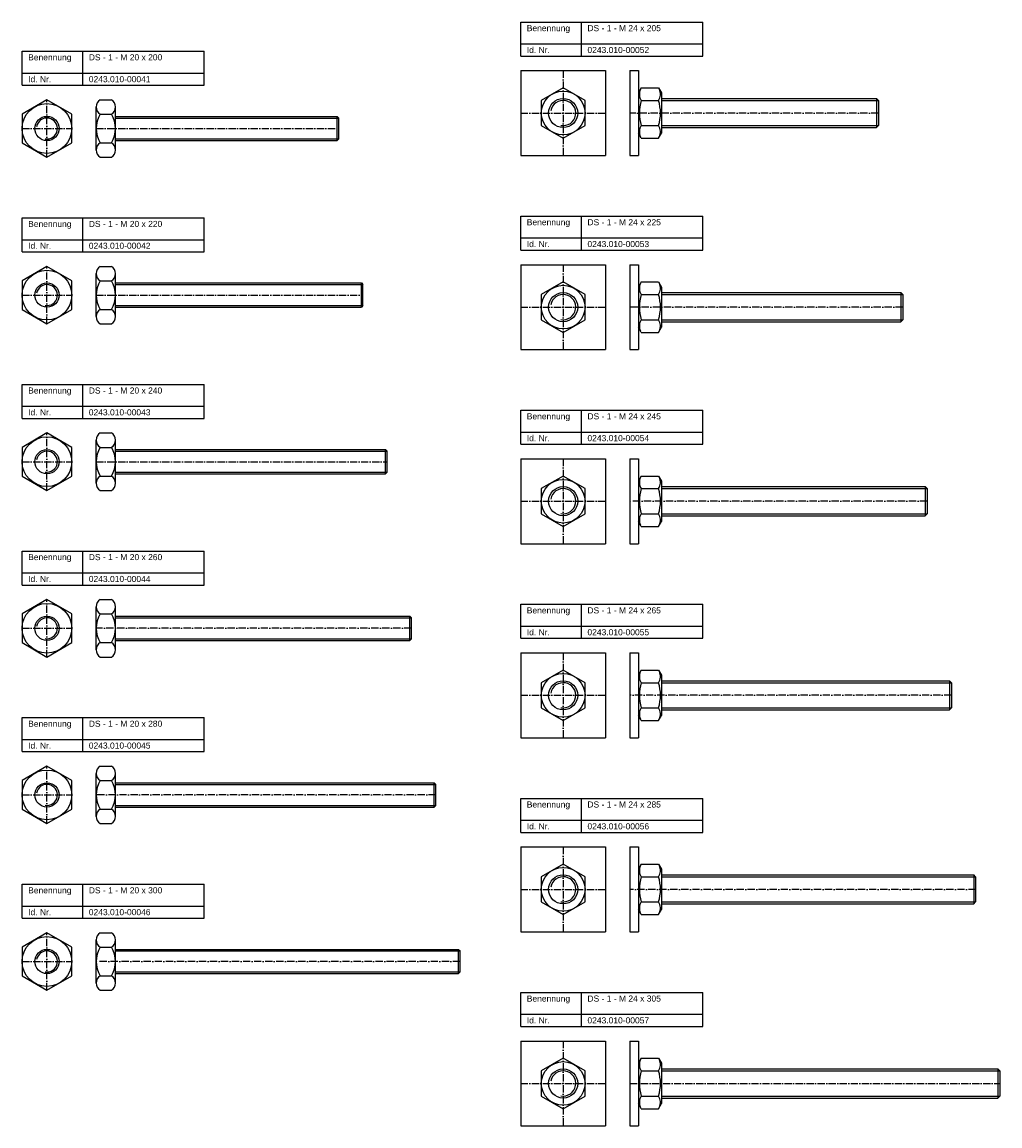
# Model space of a CAD drawing. Header units: millimetres. Extents: x 77 to 1993, y 1226 to 2936.
# Tile 4 of 5: x 1187 to 1993, y 1226 to 2136. Entities that reach past the tile are written whole.
import ezdxf

# ---------------------------------------------------------------- set-up
doc = ezdxf.new("R2010")
doc.units = ezdxf.units.MM
doc.header["$LTSCALE"] = 0.5
doc.linetypes.add('achse', pattern=[18, 12, -3, 0, -3])
doc.layers.add('HALFEN', color=2, linetype='CONTINUOUS')
doc.styles.add('ARIAL50', font='ARIAL.TTF', dxfattribs={"height": 5})

msp = doc.modelspace()

# ---------------------------------------------------------------- linework, layer by layer
at = {"layer": 'HALFEN'}
for p, q in [((1598.25, 2136.25), (1748.25, 2136.25)), ((1598.25, 2108.25), (1598.25, 2136.25)), ((1648.25, 2108.25), (1648.25, 2136.25)), ((1748.25, 2108.25), (1748.25, 2136.25)), ((1187.25, 2112.19), (1337.25, 2112.19)), ((1187.25, 2084.19), (1187.25, 2112.19)), ((1237.25, 2084.19), (1237.25, 2112.19)), ((1337.25, 2084.19), (1337.25, 2112.19)), ((1598.25, 2118.25), (1748.25, 2118.25)), ((1598.25, 2108.25), (1748.25, 2108.25)), ((1187.25, 2094.19), (1337.25, 2094.19)), ((1598.25, 2096.25), (1668.25, 2096.25)), ((1598.25, 2096.25), (1598.25, 2026.25)), ((1668.25, 2096.25), (1668.25, 2026.25)), ((1688.25, 2096.25), (1688.25, 2026.25)), ((1688.25, 2096.25), (1695.25, 2096.25)), ((1695.25, 2096.25), (1695.25, 2026.25)), ((1187.25, 2084.19), (1337.25, 2084.19)), ((1633.25, 2082.03), (1615.25, 2071.64)), ((1651.25, 2071.64), (1633.25, 2082.03)), ((1697.67, 2082.04), (1695.25, 2077.85)), ((1697.67, 2082.04), (1711.83, 2082.04)), ((1711.83, 2082.04), (1714.25, 2077.85)), ((1714.25, 2077.85), (1714.25, 2044.65)), ((1248.25, 2030.77), (1248.25, 2066.28)), ((1251.67, 2072.19), (1260.83, 2072.19)), ((1264.25, 2030.77), (1264.25, 2066.28)), ((1615.25, 2071.64), (1615.25, 2050.86)), ((1651.25, 2050.86), (1651.25, 2071.64)), ((1697.67, 2071.65), (1711.83, 2071.65)), ((1714.25, 2073.25), (1891.63, 2073.25)), ((1714.25, 2071.63), (1893.25, 2071.63)), ((1893.25, 2071.63), (1891.63, 2073.25)), ((1891.63, 2073.25), (1891.63, 2049.25)), ((1893.25, 2071.63), (1893.25, 2050.87)), ((1251.67, 2060.36), (1260.83, 2060.36)), ((1264.25, 2058.52), (1446.9, 2058.52)), ((1264.25, 2057.17), (1448.25, 2057.17)), ((1446.9, 2038.52), (1446.9, 2058.52)), ((1446.9, 2058.52), (1448.25, 2057.17)), ((1448.25, 2039.88), (1448.25, 2057.17)), ((1615.25, 2050.86), (1633.25, 2040.47)), ((1633.25, 2040.47), (1651.25, 2050.86)), ((1697.67, 2050.86), (1711.83, 2050.86)), ((1714.25, 2050.87), (1893.25, 2050.87)), ((1714.25, 2049.25), (1891.63, 2049.25)), ((1891.63, 2049.25), (1893.25, 2050.87)), ((1264.25, 2039.88), (1448.25, 2039.88)), ((1264.25, 2038.52), (1446.9, 2038.52)), ((1448.25, 2039.88), (1446.9, 2038.52)), ((1697.67, 2040.46), (1695.25, 2044.65)), ((1697.67, 2040.46), (1711.83, 2040.46)), ((1711.83, 2040.46), (1714.25, 2044.65)), ((1251.67, 2036.69), (1260.83, 2036.69)), ((1251.67, 2024.85), (1260.83, 2024.85)), ((1598.25, 2026.25), (1668.25, 2026.25)), ((1688.25, 2026.25), (1695.25, 2026.25)), ((1187.25, 1974.85), (1337.25, 1974.85)), ((1187.25, 1946.85), (1187.25, 1974.85)), ((1237.25, 1946.85), (1237.25, 1974.85)), ((1337.25, 1946.85), (1337.25, 1974.85)), ((1598.25, 1976.25), (1748.25, 1976.25)), ((1598.25, 1948.25), (1598.25, 1976.25)), ((1648.25, 1948.25), (1648.25, 1976.25)), ((1748.25, 1948.25), (1748.25, 1976.25)), ((1187.25, 1956.85), (1337.25, 1956.85)), ((1598.25, 1958.25), (1748.25, 1958.25)), ((1598.25, 1948.25), (1748.25, 1948.25)), ((1187.25, 1946.85), (1337.25, 1946.85)), ((1251.67, 1934.85), (1260.83, 1934.85)), ((1598.25, 1936.25), (1598.25, 1866.25)), ((1598.25, 1936.25), (1668.25, 1936.25)), ((1668.25, 1936.25), (1668.25, 1866.25)), ((1688.25, 1936.25), (1688.25, 1866.25)), ((1688.25, 1936.25), (1695.25, 1936.25)), ((1695.25, 1936.25), (1695.25, 1866.25)), ((1248.25, 1893.43), (1248.25, 1928.93)), ((1251.67, 1923.02), (1260.83, 1923.02)), ((1264.25, 1893.43), (1264.25, 1928.93)), ((1264.25, 1921.18), (1466.9, 1921.18)), ((1466.9, 1921.18), (1468.25, 1919.83)), ((1466.9, 1901.18), (1466.9, 1921.18)), ((1633.25, 1922.03), (1615.25, 1911.64)), ((1651.25, 1911.64), (1633.25, 1922.03)), ((1697.67, 1922.04), (1695.25, 1917.85)), ((1697.67, 1922.04), (1711.83, 1922.04)), ((1711.83, 1922.04), (1714.25, 1917.85)), ((1264.25, 1919.83), (1468.25, 1919.83)), ((1468.25, 1902.53), (1468.25, 1919.83)), ((1615.25, 1911.64), (1615.25, 1890.86)), ((1651.25, 1890.86), (1651.25, 1911.64)), ((1697.67, 1911.65), (1711.83, 1911.65)), ((1714.25, 1917.85), (1714.25, 1884.65)), ((1714.25, 1913.25), (1911.63, 1913.25)), ((1714.25, 1911.63), (1913.25, 1911.63)), ((1913.25, 1911.63), (1911.63, 1913.25)), ((1911.63, 1913.25), (1911.63, 1889.25)), ((1913.25, 1911.63), (1913.25, 1890.87)), ((1264.25, 1902.53), (1468.25, 1902.53)), ((1468.25, 1902.53), (1466.9, 1901.18)), ((1251.67, 1899.34), (1260.83, 1899.34)), ((1264.25, 1901.18), (1466.9, 1901.18)), ((1251.67, 1887.51), (1260.83, 1887.51)), ((1615.25, 1890.86), (1633.25, 1880.47)), ((1633.25, 1880.47), (1651.25, 1890.86)), ((1697.67, 1880.46), (1695.25, 1884.65)), ((1697.67, 1890.86), (1711.83, 1890.86)), ((1711.83, 1880.46), (1714.25, 1884.65)), ((1714.25, 1890.87), (1913.25, 1890.87)), ((1714.25, 1889.25), (1911.63, 1889.25)), ((1911.63, 1889.25), (1913.25, 1890.87)), ((1697.67, 1880.46), (1711.83, 1880.46)), ((1598.25, 1866.25), (1668.25, 1866.25)), ((1688.25, 1866.25), (1695.25, 1866.25)), ((1187.25, 1837.51), (1337.25, 1837.51)), ((1187.25, 1809.51), (1187.25, 1837.51)), ((1237.25, 1809.51), (1237.25, 1837.51)), ((1337.25, 1809.51), (1337.25, 1837.51)), ((1187.25, 1819.51), (1337.25, 1819.51)), ((1598.25, 1816.25), (1748.25, 1816.25)), ((1598.25, 1788.25), (1598.25, 1816.25)), ((1648.25, 1788.25), (1648.25, 1816.25)), ((1748.25, 1788.25), (1748.25, 1816.25)), ((1187.25, 1809.51), (1337.25, 1809.51)), ((1251.67, 1797.51), (1260.83, 1797.51)), ((1598.25, 1798.25), (1748.25, 1798.25)), ((1248.25, 1756.08), (1248.25, 1791.59)), ((1251.67, 1785.67), (1260.83, 1785.67)), ((1264.25, 1756.08), (1264.25, 1791.59)), ((1264.25, 1783.84), (1486.9, 1783.84)), ((1486.9, 1783.84), (1488.25, 1782.48)), ((1486.9, 1763.84), (1486.9, 1783.84)), ((1598.25, 1788.25), (1748.25, 1788.25)), ((1264.25, 1782.48), (1488.25, 1782.48)), ((1488.25, 1765.19), (1488.25, 1782.48)), ((1598.25, 1776.25), (1668.25, 1776.25)), ((1598.25, 1776.25), (1598.25, 1706.25)), ((1668.25, 1776.25), (1668.25, 1706.25)), ((1688.25, 1776.25), (1695.25, 1776.25)), ((1688.25, 1776.25), (1688.25, 1706.25)), ((1695.25, 1776.25), (1695.25, 1706.25)), ((1251.67, 1762), (1260.83, 1762)), ((1264.25, 1765.19), (1488.25, 1765.19)), ((1264.25, 1763.84), (1486.9, 1763.84)), ((1488.25, 1765.19), (1486.9, 1763.84)), ((1633.25, 1762.03), (1615.25, 1751.64)), ((1651.25, 1751.64), (1633.25, 1762.03)), ((1697.67, 1762.04), (1695.25, 1757.85)), ((1697.67, 1762.04), (1711.83, 1762.04)), ((1711.83, 1762.04), (1714.25, 1757.85)), ((1714.25, 1757.85), (1714.25, 1724.65)), ((1251.67, 1750.17), (1260.83, 1750.17)), ((1615.25, 1751.64), (1615.25, 1730.86)), ((1651.25, 1730.86), (1651.25, 1751.64)), ((1697.67, 1751.65), (1711.83, 1751.65)), ((1714.25, 1753.25), (1931.63, 1753.25)), ((1714.25, 1751.63), (1933.25, 1751.63)), ((1931.63, 1753.25), (1931.63, 1729.25)), ((1933.25, 1751.63), (1931.63, 1753.25)), ((1933.25, 1751.63), (1933.25, 1730.87)), ((1615.25, 1730.86), (1633.25, 1720.47)), ((1633.25, 1720.47), (1651.25, 1730.86)), ((1697.67, 1730.86), (1711.83, 1730.86)), ((1714.25, 1730.87), (1933.25, 1730.87)), ((1714.25, 1729.25), (1931.63, 1729.25)), ((1931.63, 1729.25), (1933.25, 1730.87)), ((1697.67, 1720.46), (1695.25, 1724.65)), ((1697.67, 1720.46), (1711.83, 1720.46)), ((1711.83, 1720.46), (1714.25, 1724.65)), ((1598.25, 1706.25), (1668.25, 1706.25)), ((1688.25, 1706.25), (1695.25, 1706.25)), ((1187.25, 1700.17), (1337.25, 1700.17)), ((1187.25, 1672.17), (1187.25, 1700.17)), ((1237.25, 1672.17), (1237.25, 1700.17)), ((1337.25, 1672.17), (1337.25, 1700.17)), ((1187.25, 1682.17), (1337.25, 1682.17)), ((1187.25, 1672.17), (1337.25, 1672.17)), ((1251.67, 1660.17), (1260.83, 1660.17)), ((1598.25, 1656.25), (1748.25, 1656.25)), ((1598.25, 1628.25), (1598.25, 1656.25)), ((1648.25, 1628.25), (1648.25, 1656.25)), ((1748.25, 1628.25), (1748.25, 1656.25)), ((1248.25, 1618.74), (1248.25, 1654.25)), ((1251.67, 1648.33), (1260.83, 1648.33)), ((1264.25, 1618.74), (1264.25, 1654.25)), ((1264.25, 1646.49), (1506.9, 1646.49)), ((1264.25, 1645.14), (1508.25, 1645.14)), ((1506.9, 1626.49), (1506.9, 1646.49)), ((1506.9, 1646.49), (1508.25, 1645.14)), ((1508.25, 1627.85), (1508.25, 1645.14)), ((1598.25, 1638.25), (1748.25, 1638.25)), ((1251.67, 1624.66), (1260.83, 1624.66)), ((1264.25, 1627.85), (1508.25, 1627.85)), ((1264.25, 1626.49), (1506.9, 1626.49)), ((1508.25, 1627.85), (1506.9, 1626.49)), ((1598.25, 1628.25), (1748.25, 1628.25)), ((1251.67, 1612.82), (1260.83, 1612.82)), ((1598.25, 1616.25), (1668.25, 1616.25)), ((1598.25, 1616.25), (1598.25, 1546.25)), ((1668.25, 1616.25), (1668.25, 1546.25)), ((1688.25, 1616.25), (1688.25, 1546.25)), ((1688.25, 1616.25), (1695.25, 1616.25)), ((1695.25, 1616.25), (1695.25, 1546.25)), ((1633.25, 1602.03), (1615.25, 1591.64)), ((1651.25, 1591.64), (1633.25, 1602.03)), ((1697.67, 1602.04), (1695.25, 1597.85)), ((1697.67, 1602.04), (1711.83, 1602.04)), ((1711.83, 1602.04), (1714.25, 1597.85)), ((1714.25, 1597.85), (1714.25, 1564.65)), ((1714.25, 1593.25), (1951.63, 1593.25)), ((1951.63, 1593.25), (1951.63, 1569.25)), ((1953.25, 1591.63), (1951.63, 1593.25)), ((1615.25, 1591.64), (1615.25, 1570.86)), ((1651.25, 1570.86), (1651.25, 1591.64)), ((1697.67, 1591.65), (1711.83, 1591.65)), ((1714.25, 1591.63), (1953.25, 1591.63)), ((1953.25, 1591.63), (1953.25, 1570.87)), ((1615.25, 1570.86), (1633.25, 1560.47)), ((1633.25, 1560.47), (1651.25, 1570.86)), ((1697.67, 1570.86), (1711.83, 1570.86)), ((1714.25, 1570.87), (1953.25, 1570.87)), ((1714.25, 1569.25), (1951.63, 1569.25)), ((1951.63, 1569.25), (1953.25, 1570.87)), ((1187.25, 1562.82), (1337.25, 1562.82)), ((1187.25, 1534.82), (1187.25, 1562.82)), ((1237.25, 1534.82), (1237.25, 1562.82)), ((1337.25, 1534.82), (1337.25, 1562.82)), ((1697.67, 1560.46), (1695.25, 1564.65)), ((1697.67, 1560.46), (1711.83, 1560.46)), ((1711.83, 1560.46), (1714.25, 1564.65)), ((1187.25, 1544.82), (1337.25, 1544.82)), ((1598.25, 1546.25), (1668.25, 1546.25)), ((1688.25, 1546.25), (1695.25, 1546.25)), ((1187.25, 1534.82), (1337.25, 1534.82)), ((1251.67, 1522.82), (1260.83, 1522.82)), ((1248.25, 1481.4), (1248.25, 1516.9)), ((1251.67, 1510.99), (1260.83, 1510.99)), ((1264.25, 1481.4), (1264.25, 1516.9)), ((1264.25, 1509.15), (1526.9, 1509.15)), ((1264.25, 1507.8), (1528.25, 1507.8)), ((1526.9, 1509.15), (1528.25, 1507.8)), ((1526.9, 1489.15), (1526.9, 1509.15)), ((1528.25, 1490.5), (1528.25, 1507.8)), ((1598.25, 1496.25), (1748.25, 1496.25)), ((1598.25, 1468.25), (1598.25, 1496.25)), ((1648.25, 1468.25), (1648.25, 1496.25)), ((1748.25, 1468.25), (1748.25, 1496.25)), ((1251.67, 1487.32), (1260.83, 1487.32)), ((1264.25, 1490.5), (1528.25, 1490.5)), ((1264.25, 1489.15), (1526.9, 1489.15)), ((1528.25, 1490.5), (1526.9, 1489.15)), ((1251.67, 1475.48), (1260.83, 1475.48)), ((1598.25, 1478.25), (1748.25, 1478.25)), ((1598.25, 1468.25), (1748.25, 1468.25)), ((1598.25, 1456.25), (1668.25, 1456.25)), ((1598.25, 1456.25), (1598.25, 1386.25)), ((1668.25, 1456.25), (1668.25, 1386.25)), ((1688.25, 1456.25), (1695.25, 1456.25)), ((1688.25, 1456.25), (1688.25, 1386.25)), ((1695.25, 1456.25), (1695.25, 1386.25)), ((1633.25, 1442.03), (1615.25, 1431.64)), ((1651.25, 1431.64), (1633.25, 1442.03)), ((1697.67, 1442.04), (1695.25, 1437.85)), ((1697.67, 1442.04), (1711.83, 1442.04)), ((1711.83, 1442.04), (1714.25, 1437.85)), ((1714.25, 1437.85), (1714.25, 1404.65)), ((1615.25, 1431.64), (1615.25, 1410.86)), ((1651.25, 1410.86), (1651.25, 1431.64)), ((1697.67, 1431.65), (1711.83, 1431.65)), ((1714.25, 1433.25), (1971.63, 1433.25)), ((1714.25, 1431.63), (1973.25, 1431.63)), ((1971.63, 1433.25), (1971.63, 1409.25)), ((1973.25, 1431.63), (1971.63, 1433.25)), ((1973.25, 1431.63), (1973.25, 1410.87)), ((1187.25, 1425.48), (1337.25, 1425.48)), ((1187.25, 1397.48), (1187.25, 1425.48)), ((1237.25, 1397.48), (1237.25, 1425.48)), ((1337.25, 1397.48), (1337.25, 1425.48)), ((1615.25, 1410.86), (1633.25, 1400.47)), ((1633.25, 1400.47), (1651.25, 1410.86)), ((1697.67, 1410.86), (1711.83, 1410.86)), ((1714.25, 1410.87), (1973.25, 1410.87)), ((1971.63, 1409.25), (1973.25, 1410.87)), ((1187.25, 1407.48), (1337.25, 1407.48)), ((1697.67, 1400.46), (1695.25, 1404.65)), ((1711.83, 1400.46), (1714.25, 1404.65)), ((1714.25, 1409.25), (1971.63, 1409.25)), ((1187.25, 1397.48), (1337.25, 1397.48)), ((1697.67, 1400.46), (1711.83, 1400.46)), ((1251.67, 1385.48), (1260.83, 1385.48)), ((1598.25, 1386.25), (1668.25, 1386.25)), ((1688.25, 1386.25), (1695.25, 1386.25)), ((1248.25, 1344.06), (1248.25, 1379.56)), ((1264.25, 1344.06), (1264.25, 1379.56)), ((1251.67, 1373.64), (1260.83, 1373.64)), ((1264.25, 1371.81), (1546.9, 1371.81)), ((1264.25, 1370.46), (1548.25, 1370.46)), ((1546.9, 1351.81), (1546.9, 1371.81)), ((1546.9, 1371.81), (1548.25, 1370.46)), ((1548.25, 1353.16), (1548.25, 1370.46)), ((1251.67, 1349.97), (1260.83, 1349.97)), ((1264.25, 1353.16), (1548.25, 1353.16)), ((1264.25, 1351.81), (1546.9, 1351.81)), ((1548.25, 1353.16), (1546.9, 1351.81)), ((1251.67, 1338.14), (1260.83, 1338.14)), ((1598.25, 1336.25), (1748.25, 1336.25)), ((1598.25, 1308.25), (1598.25, 1336.25)), ((1648.25, 1308.25), (1648.25, 1336.25)), ((1748.25, 1308.25), (1748.25, 1336.25)), ((1598.25, 1318.25), (1748.25, 1318.25)), ((1598.25, 1308.25), (1748.25, 1308.25)), ((1598.25, 1296.25), (1668.25, 1296.25)), ((1598.25, 1296.25), (1598.25, 1226.25)), ((1668.25, 1296.25), (1668.25, 1226.25)), ((1688.25, 1296.25), (1688.25, 1226.25)), ((1688.25, 1296.25), (1695.25, 1296.25)), ((1695.25, 1296.25), (1695.25, 1226.25)), ((1633.25, 1282.03), (1615.25, 1271.64)), ((1651.25, 1271.64), (1633.25, 1282.03)), ((1697.67, 1282.04), (1695.25, 1277.85)), ((1697.67, 1282.04), (1711.83, 1282.04)), ((1711.83, 1282.04), (1714.25, 1277.85)), ((1714.25, 1277.85), (1714.25, 1244.65)), ((1615.25, 1271.64), (1615.25, 1250.86)), ((1651.25, 1250.86), (1651.25, 1271.64)), ((1697.67, 1271.65), (1711.83, 1271.65)), ((1714.25, 1273.25), (1991.63, 1273.25)), ((1714.25, 1271.63), (1993.25, 1271.63)), ((1993.25, 1271.63), (1991.63, 1273.25)), ((1991.63, 1273.25), (1991.63, 1249.25)), ((1993.25, 1271.63), (1993.25, 1250.87)), ((1615.25, 1250.86), (1633.25, 1240.47)), ((1633.25, 1240.47), (1651.25, 1250.86)), ((1697.67, 1250.86), (1711.83, 1250.86)), ((1714.25, 1250.87), (1993.25, 1250.87)), ((1714.25, 1249.25), (1991.63, 1249.25)), ((1991.63, 1249.25), (1993.25, 1250.87)), ((1697.67, 1240.46), (1695.25, 1244.65)), ((1697.67, 1240.46), (1711.83, 1240.46)), ((1711.83, 1240.46), (1714.25, 1244.65)), ((1598.25, 1226.25), (1668.25, 1226.25)), ((1688.25, 1226.25), (1695.25, 1226.25))]:
    msp.add_line(p, q, dxfattribs=at)
at = {"layer": 'HALFEN', "color": 1, "linetype": 'achse'}
for p, q in [((1633.25, 2096.25), (1633.25, 2026.25)), ((1207.75, 2024.85), (1207.75, 2072.19)), ((1598.25, 2061.25), (1668.25, 2061.25)), ((1893.25, 2061.25), (1688.25, 2061.25)), ((1187.25, 2048.52), (1228.25, 2048.52)), ((1248.25, 2048.52), (1448.25, 2048.52)), ((1207.75, 1887.51), (1207.75, 1934.85)), ((1633.25, 1936.25), (1633.25, 1866.25)), ((1187.25, 1911.18), (1228.25, 1911.18)), ((1248.25, 1911.18), (1468.25, 1911.18)), ((1598.25, 1901.25), (1668.25, 1901.25)), ((1913.25, 1901.25), (1688.25, 1901.25)), ((1207.75, 1750.17), (1207.75, 1797.51)), ((1633.25, 1776.25), (1633.25, 1706.25)), ((1187.25, 1773.84), (1228.25, 1773.84)), ((1248.25, 1773.84), (1488.25, 1773.84)), ((1598.25, 1741.25), (1668.25, 1741.25)), ((1933.25, 1741.25), (1688.25, 1741.25)), ((1207.75, 1612.82), (1207.75, 1660.17)), ((1187.25, 1636.49), (1228.25, 1636.49)), ((1508.25, 1636.49), (1248.25, 1636.49)), ((1633.25, 1616.25), (1633.25, 1546.25)), ((1598.25, 1581.25), (1668.25, 1581.25)), ((1953.25, 1581.25), (1688.25, 1581.25)), ((1207.75, 1475.48), (1207.75, 1522.82)), ((1187.25, 1499.15), (1228.25, 1499.15)), ((1528.25, 1499.15), (1248.25, 1499.15)), ((1633.25, 1456.25), (1633.25, 1386.25)), ((1598.25, 1421.25), (1668.25, 1421.25)), ((1973.25, 1421.25), (1688.25, 1421.25)), ((1207.75, 1338.14), (1207.75, 1385.48)), ((1187.25, 1361.81), (1228.25, 1361.81)), ((1548.25, 1361.81), (1248.25, 1361.81)), ((1633.25, 1296.25), (1633.25, 1226.25)), ((1598.25, 1261.25), (1668.25, 1261.25)), ((1688.25, 1261.25), (1993.25, 1261.25))]:
    msp.add_line(p, q, dxfattribs=at)
at = {"layer": 'HALFEN'}
for points in [[(1187.25, 2036.69), (1207.75, 2024.85), (1228.25, 2036.69), (1228.25, 2060.36), (1207.75, 2072.19), (1187.25, 2060.36)], [(1187.25, 1899.34), (1207.75, 1887.51), (1228.25, 1899.34), (1228.25, 1923.02), (1207.75, 1934.85), (1187.25, 1923.02)], [(1187.25, 1762), (1207.75, 1750.17), (1228.25, 1762), (1228.25, 1785.67), (1207.75, 1797.51), (1187.25, 1785.67)], [(1187.25, 1624.66), (1207.75, 1612.82), (1228.25, 1624.66), (1228.25, 1648.33), (1207.75, 1660.17), (1187.25, 1648.33)], [(1187.25, 1487.32), (1207.75, 1475.48), (1228.25, 1487.32), (1228.25, 1510.99), (1207.75, 1522.82), (1187.25, 1510.99)], [(1187.25, 1349.97), (1207.75, 1338.14), (1228.25, 1349.97), (1228.25, 1373.64), (1207.75, 1385.48), (1187.25, 1373.64)]]:
    msp.add_lwpolyline(points, close=True, dxfattribs=at)
for centre, radius in [((1633.25, 2061.25), 18), ((1207.75, 2048.52), 20.5), ((1633.25, 2061.25), 12), ((1207.75, 2048.52), 10), ((1207.75, 1911.18), 20.5), ((1207.75, 1911.18), 10), ((1633.25, 1901.25), 18), ((1633.25, 1901.25), 12), ((1207.75, 1773.84), 20.5), ((1207.75, 1773.84), 10), ((1633.25, 1741.25), 18), ((1633.25, 1741.25), 12), ((1207.75, 1636.49), 20.5), ((1207.75, 1636.49), 10), ((1633.25, 1581.25), 18), ((1633.25, 1581.25), 12), ((1207.75, 1499.15), 20.5), ((1207.75, 1499.15), 10), ((1633.25, 1421.25), 18), ((1633.25, 1421.25), 12), ((1207.75, 1361.81), 20.5), ((1207.75, 1361.81), 10), ((1633.25, 1261.25), 18), ((1633.25, 1261.25), 12)]:
    msp.add_circle(centre, radius, dxfattribs=at)
for centre, radius, start, end in [((1705.25, 2076.84), 9.19, 154.43847, 214.43847), ((1704.25, 2076.84), 9.19, 325.56153, 25.56153), ((1255.08, 2066.28), 6.83, 120, 240), ((1257.42, 2066.28), 6.83, 300, 60), ((1730.4, 2061.25), 34.35, 162.38303, 197.61697), ((1679.1, 2061.25), 34.35, 342.38303, 17.61697), ((1270.46, 2048.52), 22.21, 147.79577, 212.20423), ((1242.04, 2048.52), 22.21, 327.79577, 32.20423), ((1705.25, 2045.66), 9.19, 145.56153, 205.56153), ((1704.25, 2045.66), 9.19, 334.43847, 34.43847), ((1255.08, 2030.77), 6.83, 120, 240), ((1257.42, 2030.77), 6.83, 300, 60), ((1255.08, 1928.93), 6.83, 120, 240), ((1257.42, 1928.93), 6.83, 300, 60), ((1270.46, 1911.18), 22.21, 147.79577, 212.20423), ((1242.04, 1911.18), 22.21, 327.79577, 32.20423), ((1705.25, 1916.84), 9.19, 154.43847, 214.43847), ((1704.25, 1916.84), 9.19, 325.56153, 25.56153), ((1730.4, 1901.25), 34.35, 162.38303, 197.61697), ((1679.1, 1901.25), 34.35, 342.38303, 17.61697), ((1255.08, 1893.43), 6.83, 120, 240), ((1257.42, 1893.43), 6.83, 300, 60), ((1705.25, 1885.66), 9.19, 145.56153, 205.56153), ((1704.25, 1885.66), 9.19, 334.43847, 34.43847), ((1255.08, 1791.59), 6.83, 120, 240), ((1257.42, 1791.59), 6.83, 300, 60), ((1270.46, 1773.84), 22.21, 147.79577, 212.20423), ((1242.04, 1773.84), 22.21, 327.79577, 32.20423), ((1255.08, 1756.08), 6.83, 120, 240), ((1257.42, 1756.08), 6.83, 300, 60), ((1705.25, 1756.84), 9.19, 154.43847, 214.43847), ((1704.25, 1756.84), 9.19, 325.56153, 25.56153), ((1730.4, 1741.25), 34.35, 162.38303, 197.61697), ((1679.1, 1741.25), 34.35, 342.38303, 17.61697), ((1705.25, 1725.66), 9.19, 145.56153, 205.56153), ((1704.25, 1725.66), 9.19, 334.43847, 34.43847), ((1255.08, 1654.25), 6.83, 120, 240), ((1257.42, 1654.25), 6.83, 300, 60), ((1270.46, 1636.49), 22.21, 147.79577, 212.20423), ((1242.04, 1636.49), 22.21, 327.79577, 32.20423), ((1255.08, 1618.74), 6.83, 120, 240), ((1257.42, 1618.74), 6.83, 300, 60), ((1705.25, 1596.84), 9.19, 154.43847, 214.43847), ((1704.25, 1596.84), 9.19, 325.56153, 25.56153), ((1730.4, 1581.25), 34.35, 162.38303, 197.61697), ((1679.1, 1581.25), 34.35, 342.38303, 17.61697), ((1705.25, 1565.66), 9.19, 145.56153, 205.56153), ((1704.25, 1565.66), 9.19, 334.43847, 34.43847), ((1255.08, 1516.9), 6.83, 120, 240), ((1257.42, 1516.9), 6.83, 300, 60), ((1270.46, 1499.15), 22.21, 147.79577, 212.20423), ((1242.04, 1499.15), 22.21, 327.79577, 32.20423), ((1255.08, 1481.4), 6.83, 120, 240), ((1257.42, 1481.4), 6.83, 300, 60), ((1705.25, 1436.84), 9.19, 154.43847, 214.43847), ((1704.25, 1436.84), 9.19, 325.56153, 25.56153), ((1730.4, 1421.25), 34.35, 162.38303, 197.61697), ((1679.1, 1421.25), 34.35, 342.38303, 17.61697), ((1705.25, 1405.66), 9.19, 145.56153, 205.56153), ((1704.25, 1405.66), 9.19, 334.43847, 34.43847), ((1255.08, 1379.56), 6.83, 120, 240), ((1257.42, 1379.56), 6.83, 300, 60), ((1270.46, 1361.81), 22.21, 147.79577, 212.20423), ((1242.04, 1361.81), 22.21, 327.79577, 32.20423), ((1255.08, 1344.06), 6.83, 120, 240), ((1257.42, 1344.06), 6.83, 300, 60), ((1705.25, 1276.84), 9.19, 154.43847, 214.43847), ((1704.25, 1276.84), 9.19, 325.56153, 25.56153), ((1730.4, 1261.25), 34.35, 162.38303, 197.61697), ((1679.1, 1261.25), 34.35, 342.38303, 17.61697), ((1705.25, 1245.66), 9.19, 145.56153, 205.56153), ((1704.25, 1245.66), 9.19, 334.43847, 34.43847)]:
    msp.add_arc(centre, radius, start, end, dxfattribs=at)
at = {"layer": 'HALFEN', "color": 1}
for centre, radius in [((1633.25, 2061.25), 10.38), ((1207.75, 2048.52), 8.65), ((1207.75, 1911.18), 8.65), ((1633.25, 1901.25), 10.38), ((1207.75, 1773.84), 8.65), ((1633.25, 1741.25), 10.38), ((1207.75, 1636.49), 8.65), ((1633.25, 1581.25), 10.38), ((1207.75, 1499.15), 8.65), ((1633.25, 1421.25), 10.38), ((1207.75, 1361.81), 8.65), ((1633.25, 1261.25), 10.38)]:
    msp.add_arc(centre, radius, 260, 170, dxfattribs=at)

# ---------------------------------------------------------------- texts
at = {"layer": 'HALFEN', "style": 'ARIAL50'}
for s, p in [('Benennung', (1603.25, 2128.75)), ('DS - 1 - M 24 x 205', (1653.25, 2128.75)), ('Id. Nr.', (1603.25, 2110.75)), ('0243.010-00052', (1653.25, 2110.75)), ('Benennung', (1192.25, 2104.69)), ('DS - 1 - M 20 x 200', (1242.25, 2104.69)), ('Id. Nr.', (1192.25, 2086.69)), ('0243.010-00041', (1242.25, 2086.69)), ('Benennung', (1192.25, 1967.35)), ('DS - 1 - M 20 x 220', (1242.25, 1967.35)), ('Benennung', (1603.25, 1968.75)), ('DS - 1 - M 24 x 225', (1653.25, 1968.75)), ('Id. Nr.', (1192.25, 1949.35)), ('0243.010-00042', (1242.25, 1949.35)), ('Id. Nr.', (1603.25, 1950.75)), ('0243.010-00053', (1653.25, 1950.75)), ('Benennung', (1192.25, 1830.01)), ('DS - 1 - M 20 x 240', (1242.25, 1830.01)), ('Id. Nr.', (1192.25, 1812.01)), ('0243.010-00043', (1242.25, 1812.01)), ('Benennung', (1603.25, 1808.75)), ('DS - 1 - M 24 x 245', (1653.25, 1808.75)), ('Id. Nr.', (1603.25, 1790.75)), ('0243.010-00054', (1653.25, 1790.75)), ('Benennung', (1192.25, 1692.67)), ('DS - 1 - M 20 x 260', (1242.25, 1692.67)), ('Id. Nr.', (1192.25, 1674.67)), ('0243.010-00044', (1242.25, 1674.67)), ('Benennung', (1603.25, 1648.75)), ('DS - 1 - M 24 x 265', (1653.25, 1648.75)), ('Id. Nr.', (1603.25, 1630.75)), ('0243.010-00055', (1653.25, 1630.75)), ('Benennung', (1192.25, 1555.32)), ('DS - 1 - M 20 x 280', (1242.25, 1555.32)), ('Id. Nr.', (1192.25, 1537.32)), ('0243.010-00045', (1242.25, 1537.32)), ('Benennung', (1603.25, 1488.75)), ('DS - 1 - M 24 x 285', (1653.25, 1488.75)), ('Id. Nr.', (1603.25, 1470.75)), ('0243.010-00056', (1653.25, 1470.75)), ('Benennung', (1192.25, 1417.98)), ('DS - 1 - M 20 x 300', (1242.25, 1417.98)), ('Id. Nr.', (1192.25, 1399.98)), ('0243.010-00046', (1242.25, 1399.98)), ('Benennung', (1603.25, 1328.75)), ('DS - 1 - M 24 x 305', (1653.25, 1328.75)), ('Id. Nr.', (1603.25, 1310.75)), ('0243.010-00057', (1653.25, 1310.75))]:
    msp.add_text(s, height=5, dxfattribs=at).set_placement(p)

doc.saveas('drawing.dxf')
